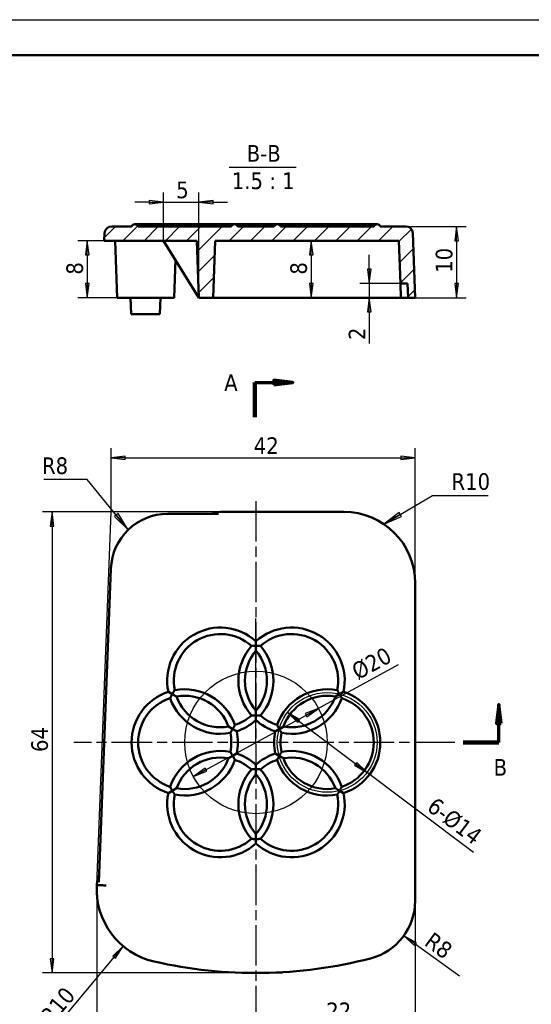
# Model space of a CAD drawing. Header units: millimetres. Extents: x -46 to 288, y -9 to 201.
# Tile 3 of 7: x 71 to 143, y 62 to 201. Entities that reach past the tile are written whole.
import ezdxf

# ---------------------------------------------------------------- set-up
doc = ezdxf.new("R2010")
doc.units = ezdxf.units.MM
doc.linetypes.add('CHAIN', pattern=[0.3543, 0.2362, -0.0295, 0.0591, -0.0295])
for name, color, linetype, lineweight in [('1轮廓实线层', 7, 'Continuous', 50), ('2细线层', 4, 'Continuous', 25), ('剖切线 (ISO)', 7, 'CHAIN', 70), ('剖面线 (ISO)', 7, 'Continuous', 18), ('可见 (ISO)', 7, 'Continuous', 50), ('符号 (ISO)', 7, 'Continuous', 25), ('草图几何图元 (ISO)', 7, 'Continuous', 25)]:
    doc.layers.add(name, color=color, linetype=linetype, lineweight=lineweight)
doc.layers.add('中心线 (ISO)', color=1, linetype='Continuous', lineweight=25, true_color=0xff0000)
doc.styles.add('标签文本 (ISO)', font='tahoma.ttf')
doc.styles.add('注释文本 (ISO)', font='tahoma.ttf')
doc.dimstyles.new('默认 (GB)', dxfattribs={"dimscale": 0.666667, "dimtxt": 3.5, "dimasz": 3, "dimexe": 2, "dimexo": 0, "dimgap": 0.75, "dimtad": 1, "dimrnd": 1e-08, "dimdsep": 46, "dimtxsty": '注释文本 (ISO)', "dimblk": 'Filled-1', "dimcen": 0.09, "dimdle": 10, "dimclrd": 256, "dimclre": 256, "dimclrt": 256, "dimaunit": 1, "dimadec": 3, "dimazin": 2, "dimtfac": 1, "dimtmove": 0, "dimatfit": 3, "dimldrblk": 'Filled-1', "dimfxl": 1, "dimtolj": 1, "dimtzin": 0, "dimlwd": -1, "dimlwe": -1, "dimarcsym": 0})
doc.dimstyles.new('默认 - 类型 1 (GB)$7', dxfattribs={"dimscale": 0.666667, "dimtxt": 3.5, "dimasz": 4, "dimexe": 5, "dimexo": 0, "dimgap": 0.75, "dimtad": 1, "dimrnd": 1e-08, "dimdsep": 46, "dimtxsty": '注释文本 (ISO)', "dimblk": 'Filled-1', "dimcen": 0.09, "dimdle": 10, "dimclrd": 256, "dimclre": 256, "dimclrt": 256, "dimaunit": 1, "dimadec": 3, "dimazin": 2, "dimtfac": 1, "dimtmove": 0, "dimatfit": 3, "dimldrblk": 'Filled-1', "dimfxl": 1, "dimtolj": 1, "dimtzin": 0, "dimlwd": -1, "dimlwe": -1, "dimarcsym": 0})

# ---------------------------------------------------------------- blocks, each defined once
blk = doc.blocks.new('Filled-1')
at = {"color": 0}
for p, q in [((0, 0), (-1, 0.125)), ((-1, 0.125), (-1, -0.125)), ((-1, 0), (0, 0)), ((-1, -0.125), (0, 0))]:
    blk.add_line(p, q, dxfattribs=at)
at = {"color": 0, "flags": 128}
blk.add_lwpolyline([(-1, -0.125), (0, 0), (-1, 0.125), (-1, -0.125)], dxfattribs=at)
at = {"color": 0}
blk.add_solid([(-1, -0.125), (0, 0), (-1, 0.125), (-1, -0.125)], dxfattribs=at)
blk = doc.blocks.new('*D10')
at = {"layer": '2细线层'}
for p, q in [((84.12, 131.52), (84.12, 140.44)), ((126.81, 121.52), (126.81, 140.44)), ((86.12, 139.1), (124.81, 139.1))]:
    blk.add_line(p, q, dxfattribs=at)
at = {"layer": 'Defpoints', "color": 0}
for p in [(126.81, 139.1), (84.12, 131.52), (126.81, 121.52)]:
    blk.add_point(p, dxfattribs=at)
at = {"layer": '2细线层', "xscale": 2, "yscale": 2, "zscale": 2, "rotation": 180}
blk.add_blockref('Filled-1', (84.12, 139.1), dxfattribs=at)
at = {"layer": '2细线层', "xscale": 2, "yscale": 2, "zscale": 2}
blk.add_blockref('Filled-1', (126.81, 139.1), dxfattribs=at)
at = {"layer": '2细线层', "insert": (103.28, 141.98), "char_height": 2.3333, "attachment_point": 1, "style": '注释文本 (ISO)'}
blk.add_mtext('\\A1; \\fTahoma|b0|i0;\\H2.3333;42', dxfattribs=at)
blk = doc.blocks.new('*D11')
at = {"layer": '2细线层'}
for p, q in [((126.81, 76.95), (126.81, 52.95)), ((82.11, 72.32), (82.11, 52.95)), ((84.11, 54.28), (124.81, 54.28))]:
    blk.add_line(p, q, dxfattribs=at)
at = {"layer": 'Defpoints', "color": 0}
for p in [(126.81, 76.95), (82.11, 72.32), (126.81, 54.28)]:
    blk.add_point(p, dxfattribs=at)
at = {"layer": '2细线层', "xscale": 2, "yscale": 2, "zscale": 2}
for p, rotation in [((82.11, 54.28), 180), ((126.81, 54.28), 360)]:
    blk.add_blockref('Filled-1', p, dxfattribs=dict(at, rotation=rotation))
at = {"layer": '2细线层', "insert": (102.25, 57.11), "char_height": 2.3333, "attachment_point": 1, "style": '注释文本 (ISO)'}
blk.add_mtext('\\A1; \\fTahoma|b0|i0;\\H2.3333;44', dxfattribs=at)
blk = doc.blocks.new('*D12')
at = {"layer": '2细线层'}
for p, q in [((99.47, 131.52), (74.51, 131.52)), ((75.84, 129.52), (75.84, 68.82)), ((102.41, 66.82), (74.51, 66.82))]:
    blk.add_line(p, q, dxfattribs=at)
at = {"layer": 'Defpoints', "color": 0}
for p in [(99.47, 131.52), (75.84, 66.82), (102.41, 66.82)]:
    blk.add_point(p, dxfattribs=at)
at = {"layer": '2细线层', "xscale": 2, "yscale": 2, "zscale": 2}
for p, rotation in [((75.84, 131.52), 90), ((75.84, 66.82), 270)]:
    blk.add_blockref('Filled-1', p, dxfattribs=dict(at, rotation=rotation))
at = {"layer": '2细线层', "insert": (72.92, 96.95), "char_height": 2.3333, "attachment_point": 1, "rotation": 90, "style": '注释文本 (ISO)'}
blk.add_mtext('\\A1; \\fTahoma|b0|i0;\\H2.3333;64', dxfattribs=at)
blk = doc.blocks.new('*D13')
at = {"layer": '2细线层'}
blk.add_line((75.35, 57.99), (84.55, 69.03), dxfattribs=at)
at = {"layer": 'Defpoints', "color": 0}
for p in [(92.46, 78.52), (85.83, 70.57)]:
    blk.add_point(p, dxfattribs=at)
at = {"layer": '2细线层', "xscale": 2, "yscale": 2, "zscale": 2, "rotation": 50.19101652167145}
blk.add_blockref('Filled-1', (85.83, 70.57), dxfattribs=at)
at = {"layer": '2细线层', "insert": (73.42, 60.25), "char_height": 2.3333, "attachment_point": 1, "rotation": 50.191, "style": '注释文本 (ISO)'}
blk.add_mtext('\\A1; \\fTahoma|b0|i0;\\H2.3333;R10', dxfattribs=at)
blk = doc.blocks.new('*D14')
at = {"layer": '2细线层'}
blk.add_line((133.01, 66.38), (126.83, 70.86), dxfattribs=at)
at = {"layer": 'Defpoints', "color": 0}
for p in [(118.46, 76.95), (125.22, 72.04)]:
    blk.add_point(p, dxfattribs=at)
at = {"layer": '2细线层', "xscale": 2, "yscale": 2, "zscale": 2, "rotation": 144.0041603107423}
blk.add_blockref('Filled-1', (125.22, 72.04), dxfattribs=at)
at = {"layer": '2细线层', "insert": (128.61, 73.21), "char_height": 2.3333, "attachment_point": 1, "rotation": 324.0042, "style": '注释文本 (ISO)'}
blk.add_mtext('\\A1; \\fTahoma|b0|i0;\\H2.3333;R8', dxfattribs=at)
blk = doc.blocks.new('*D15')
at = {"layer": '2细线层'}
for p, q in [((124.44, 110.05), (111.49, 102.99)), ((95.68, 94.38), (113.24, 103.95))]:
    blk.add_line(p, q, dxfattribs=at)
at = {"layer": 'Defpoints', "color": 0}
for p in [(113.24, 103.95), (95.68, 94.38)]:
    blk.add_point(p, dxfattribs=at)
at = {"layer": '2细线层', "xscale": 2, "yscale": 2, "zscale": 2}
for p, rotation in [((113.24, 103.95), 28.57533190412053), ((95.68, 94.38), 208.5753319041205)]:
    blk.add_blockref('Filled-1', p, dxfattribs=dict(at, rotation=rotation))
at = {"layer": '2细线层', "insert": (117.63, 109.94), "char_height": 2.333, "attachment_point": 1, "rotation": 28.5753, "style": '注释文本 (ISO)'}
blk.add_mtext('\\A1;%%c20', dxfattribs=at)
blk = doc.blocks.new('*D16')
at = {"layer": '2细线层'}
for p, q in [((108.87, 103.38), (120.05, 94.95)), ((134.98, 83.7), (118.45, 96.16))]:
    blk.add_line(p, q, dxfattribs=at)
at = {"layer": 'Defpoints', "color": 0}
for p in [(108.87, 103.38), (120.05, 94.95)]:
    blk.add_point(p, dxfattribs=at)
at = {"layer": '2细线层', "xscale": 2, "yscale": 2, "zscale": 2}
for p, rotation in [((108.87, 103.38), 142.9797191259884), ((120.05, 94.95), 322.9797191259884)]:
    blk.add_blockref('Filled-1', p, dxfattribs=dict(at, rotation=rotation))
at = {"layer": '2细线层', "insert": (129.71, 91.62), "char_height": 2.3333, "attachment_point": 1, "rotation": 322.9797, "style": '注释文本 (ISO)'}
blk.add_mtext('\\A1;\\fTahoma|b0|i0;\\H2.3333;6-%%c14', dxfattribs=at)
blk = doc.blocks.new('*D29')
at = {"layer": '2细线层'}
blk.add_line((112.22, 167.57), (112.22, 163.57), dxfattribs=at)
at = {"layer": 'Defpoints', "color": 0}
for p in [(112.22, 169.57), (106.41, 161.57), (112.22, 161.57)]:
    blk.add_point(p, dxfattribs=at)
at = {"layer": '2细线层', "xscale": 2, "yscale": 2, "zscale": 2}
for p, rotation in [((112.22, 169.57), 90), ((112.22, 161.57), 270)]:
    blk.add_blockref('Filled-1', p, dxfattribs=dict(at, rotation=rotation))
at = {"layer": '2细线层', "insert": (109.28, 164.81), "char_height": 2.333, "attachment_point": 1, "rotation": 90, "style": '注释文本 (ISO)'}
blk.add_mtext('\\A1;8', dxfattribs=at)
blk = doc.blocks.new('*D30')
at = {"layer": '2细线层'}
for p, q in [((83.17, 169.57), (79.46, 169.57)), ((80.79, 167.57), (80.79, 163.57)), ((84.96, 161.57), (79.46, 161.57))]:
    blk.add_line(p, q, dxfattribs=at)
at = {"layer": 'Defpoints', "color": 0}
for p in [(83.17, 169.57), (80.79, 161.57), (84.96, 161.57)]:
    blk.add_point(p, dxfattribs=at)
at = {"layer": '2细线层', "xscale": 2, "yscale": 2, "zscale": 2}
for p, rotation in [((80.79, 169.57), 90), ((80.79, 161.57), 270)]:
    blk.add_blockref('Filled-1', p, dxfattribs=dict(at, rotation=rotation))
at = {"layer": '2细线层', "insert": (77.85, 164.81), "char_height": 2.333, "attachment_point": 1, "rotation": 90, "style": '注释文本 (ISO)'}
blk.add_mtext('\\A1;8', dxfattribs=at)
blk = doc.blocks.new('*D38')
at = {"layer": '2细线层'}
for p, q in [((126.81, 76.95), (126.81, 58.45)), ((104.46, 64.09), (104.46, 58.45)), ((106.46, 59.79), (124.81, 59.79))]:
    blk.add_line(p, q, dxfattribs=at)
at = {"layer": 'Defpoints', "color": 0}
for p in [(126.81, 76.95), (104.46, 64.09), (126.81, 59.79)]:
    blk.add_point(p, dxfattribs=at)
at = {"layer": '2细线层', "xscale": 2, "yscale": 2, "zscale": 2, "rotation": 180}
blk.add_blockref('Filled-1', (104.46, 59.79), dxfattribs=at)
at = {"layer": '2细线层', "xscale": 2, "yscale": 2, "zscale": 2}
blk.add_blockref('Filled-1', (126.81, 59.79), dxfattribs=at)
at = {"layer": '2细线层', "insert": (113.45, 62.67), "char_height": 2.3333, "attachment_point": 1, "style": '注释文本 (ISO)'}
blk.add_mtext('\\A1; \\fTahoma|b0|i0;\\H2.3333;22', dxfattribs=at)
blk = doc.blocks.new('*D39')
at = {"layer": '2细线层'}
for p, q in [((125.49, 171.57), (133.96, 171.57)), ((132.62, 169.57), (132.62, 163.57)), ((124.81, 161.57), (133.96, 161.57))]:
    blk.add_line(p, q, dxfattribs=at)
at = {"layer": 'Defpoints', "color": 0}
for p in [(125.49, 171.57), (124.81, 161.57), (132.62, 161.57)]:
    blk.add_point(p, dxfattribs=at)
at = {"layer": '2细线层', "xscale": 2, "yscale": 2, "zscale": 2}
for p, rotation in [((132.62, 171.57), 90), ((132.62, 161.57), 270)]:
    blk.add_blockref('Filled-1', p, dxfattribs=dict(at, rotation=rotation))
at = {"layer": '2细线层', "insert": (129.69, 165.06), "char_height": 2.333, "attachment_point": 1, "rotation": 90, "style": '注释文本 (ISO)'}
blk.add_mtext('\\A1;10', dxfattribs=at)
blk = doc.blocks.new('*D41')
at = {"layer": '2细线层'}
for p, q in [((91.46, 169.57), (91.46, 176.31)), ((96.46, 161.57), (96.46, 176.31)), ((89.46, 174.98), (87.46, 174.98)), ((91.46, 174.98), (96.46, 174.98)), ((98.46, 174.98), (100.46, 174.98))]:
    blk.add_line(p, q, dxfattribs=at)
at = {"layer": 'Defpoints', "color": 0}
for p in [(96.46, 174.98), (91.46, 169.57), (96.46, 161.57)]:
    blk.add_point(p, dxfattribs=at)
at = {"layer": '2细线层', "xscale": 2, "yscale": 2, "zscale": 2}
blk.add_blockref('Filled-1', (91.46, 174.98), dxfattribs=at)
at = {"layer": '2细线层', "xscale": 2, "yscale": 2, "zscale": 2, "rotation": 180}
blk.add_blockref('Filled-1', (96.46, 174.98), dxfattribs=at)
at = {"layer": '2细线层', "insert": (93.27, 177.86), "char_height": 2.333, "attachment_point": 1, "style": '注释文本 (ISO)'}
blk.add_mtext('\\A1;5', dxfattribs=at)
blk = doc.blocks.new('*D49')
at = {"layer": '2细线层'}
for p, q in [((120.37, 165.57), (120.37, 167.57)), ((124.74, 163.57), (119.03, 163.57)), ((120.37, 163.57), (120.37, 161.57)), ((125.31, 161.57), (119.03, 161.57)), ((120.37, 159.57), (120.37, 155.13))]:
    blk.add_line(p, q, dxfattribs=at)
at = {"layer": 'Defpoints', "color": 0}
for p in [(124.74, 163.57), (120.37, 161.57), (125.31, 161.57)]:
    blk.add_point(p, dxfattribs=at)
at = {"layer": '2细线层', "xscale": 2, "yscale": 2, "zscale": 2}
for p, rotation in [((120.37, 163.57), 270), ((120.37, 161.57), 90)]:
    blk.add_blockref('Filled-1', p, dxfattribs=dict(at, rotation=rotation))
at = {"layer": '2细线层', "insert": (117.48, 155.63), "char_height": 2.333, "attachment_point": 1, "rotation": 90, "style": '注释文本 (ISO)'}
blk.add_mtext('\\A1;2', dxfattribs=at)

msp = doc.modelspace()

# ---------------------------------------------------------------- hatches: boundary and pattern name
at = {"layer": '剖面线 (ISO)'}
h = msp.add_hatch(dxfattribs=at)
h.set_pattern_fill('ANSI31', color=256, scale=16.933333, style=0)
h.set_pattern_definition([(45, (0, 0), (-1.49671, 1.49671), [])])
edge = h.paths.add_edge_path()
edge.add_ellipse((101.4602, 171.3698), major_axis=(0.4583, 0.2), ratio=1, start_angle=0, end_angle=132.843643)
edge.add_line((101.0019, 171.5698), (87.9185, 171.5698))
edge.add_ellipse((87.4602, 171.3698), major_axis=(0.4583, 0.2), ratio=1, start_angle=0, end_angle=132.843643)
edge.add_line((87.0019, 171.5698), (84.2084, 171.5698))
edge.add_ellipse((84.2084, 170.5698), major_axis=(-1.0007, 0), ratio=0.9992762, start_angle=270, end_angle=358)
edge.add_line((83.2083, 170.6047), (83.1721, 169.5698))
edge.add_line((83.1721, 169.5698), (96.1808, 169.5698))
edge.add_line((96.1808, 169.5698), (96.4602, 161.5698))
edge.add_line((96.4602, 161.5698), (98.4602, 161.5698))
edge.add_line((98.4602, 161.5698), (98.7396, 169.5698))
edge.add_line((98.7396, 169.5698), (124.53, 169.5698))
edge.add_line((124.53, 169.5698), (124.7396, 163.5698))
edge.add_line((124.7396, 163.5698), (125.7396, 163.5698))
edge.add_line((125.7396, 163.5698), (125.8094, 161.5698))
edge.add_line((125.8094, 161.5698), (126.8094, 161.5698))
edge.add_line((126.8094, 161.5698), (126.4939, 170.6047))
edge.add_ellipse((125.4945, 170.5698), major_axis=(-0.0349, 0.9994), ratio=1, start_angle=270, end_angle=358)
edge.add_line((125.4945, 171.5698), (121.9185, 171.5698))
edge.add_ellipse((121.4602, 171.3698), major_axis=(0.4583, 0.2), ratio=1, start_angle=0, end_angle=132.843643)
edge.add_line((121.0019, 171.5698), (107.9185, 171.5698))
edge.add_ellipse((107.4602, 171.3698), major_axis=(0.4583, 0.2), ratio=1, start_angle=0, end_angle=132.843643)
edge.add_line((107.0019, 171.5698), (101.9185, 171.5698))

# ---------------------------------------------------------------- linework, layer by layer
at = {"layer": '1轮廓实线层'}
msp.add_line((283.3333, 195.5836), (16.6667, 195.5836), dxfattribs=at)
at = {"layer": '2细线层'}
msp.add_line((-8.3021, 200.5774), (288.3271, 200.5774), dxfattribs=at)
at = {"layer": '中心线 (ISO)', "linetype": 'CHAIN', "ltscale": 23.990969}
for p, q in [((104.4602, 133.0164), (104.4602, 64.0886)), ((132.3728, 99.1672), (78.8911, 99.1672))]:
    msp.add_line(p, q, dxfattribs=at)
at = {"layer": '剖切线 (ISO)', "linetype": 'Continuous', "lineweight": 140}
for p, q in [((104.3108, 149.6597), (104.3108, 144.7847)), ((133.5416, 99.1672), (138.5348, 99.1672))]:
    msp.add_line(p, q, dxfattribs=at)
at = {"layer": '剖切线 (ISO)', "linetype": 'Continuous'}
for p, q in [((104.3108, 149.6597), (106.9775, 149.6597)), ((109.6442, 149.6597), (106.9775, 149.993)), ((106.9775, 149.993), (106.9775, 149.3263)), ((106.9775, 149.6597), (109.6442, 149.6597)), ((106.9775, 149.3263), (109.6442, 149.6597)), ((138.5348, 104.5005), (138.2014, 101.8339)), ((138.5348, 101.8339), (138.5348, 104.5005)), ((138.8681, 101.8339), (138.5348, 104.5005)), ((138.2014, 101.8339), (138.8681, 101.8339)), ((138.5348, 99.1672), (138.5348, 101.8339))]:
    msp.add_line(p, q, dxfattribs=at)
at = {"layer": '剖切线 (ISO)', "linetype": 'Continuous', "flags": 128}
for points in [[(106.9775, 149.3263), (109.6442, 149.6597), (106.9775, 149.993), (106.9775, 149.3263)], [(138.8681, 101.8339), (138.5348, 104.5005), (138.2014, 101.8339), (138.8681, 101.8339)]]:
    msp.add_lwpolyline(points, dxfattribs=at)
at = {"layer": '剖切线 (ISO)'}
for points in [[(106.9775, 149.3263), (109.6442, 149.6597), (106.9775, 149.993), (106.9775, 149.3263)], [(138.8681, 101.8339), (138.5348, 104.5005), (138.2014, 101.8339), (138.8681, 101.8339)]]:
    msp.add_solid(points, dxfattribs=at)
at = {"layer": '可见 (ISO)'}
for p, q in [((87.0019, 171.5698), (84.2084, 171.5698)), ((92.7176, 171.8698), (87.4602, 171.8698)), ((101.0019, 171.5698), (87.9185, 171.5698)), ((101.2028, 171.8698), (92.7176, 171.8698)), ((101.4602, 171.8698), (101.2028, 171.8698)), ((104.4602, 171.8698), (101.4602, 171.8698)), ((107.0019, 171.5698), (101.9185, 171.5698)), ((104.4602, 171.8698), (104.4602, 171.5698)), ((107.4602, 171.8698), (104.4602, 171.8698)), ((107.7176, 171.8698), (107.4602, 171.8698)), ((116.2028, 171.8698), (107.7176, 171.8698)), ((121.0019, 171.5698), (107.9185, 171.5698)), ((121.4602, 171.8698), (116.2028, 171.8698)), ((125.4945, 171.5698), (121.9185, 171.5698)), ((83.2083, 170.6047), (83.1721, 169.5698)), ((126.8094, 161.5698), (126.4939, 170.6047)), ((83.1721, 169.5698), (96.1808, 169.5698)), ((84.9602, 161.5698), (84.6808, 169.5698)), ((91.4602, 169.5698), (96.4602, 161.5698)), ((96.1808, 169.5698), (96.4602, 161.5698)), ((98.4602, 161.5698), (98.7396, 169.5698)), ((98.7396, 169.5698), (124.53, 169.5698)), ((124.53, 169.5698), (124.7396, 163.5698)), ((92.9602, 161.5698), (93.1454, 166.8735)), ((124.7396, 163.5698), (125.7396, 163.5698)), ((124.8094, 161.5698), (124.7396, 163.5698)), ((125.7396, 163.5698), (125.8094, 161.5698)), ((92.9602, 161.5698), (84.9602, 161.5698)), ((86.9532, 159.2698), (86.8729, 161.5698)), ((90.9672, 159.2698), (91.0475, 161.5698)), ((96.4602, 161.5698), (98.4602, 161.5698)), ((98.4602, 161.5698), (100.4602, 161.5698)), ((100.4602, 161.5698), (116.8155, 161.5698)), ((116.8155, 161.5698), (124.8094, 161.5698)), ((125.3094, 161.5698), (124.8094, 161.5698)), ((125.8094, 161.5698), (125.3094, 161.5698)), ((125.8094, 161.5698), (126.8094, 161.5698)), ((86.9532, 159.2698), (90.9672, 159.2698)), ((99.4657, 131.5164), (116.8155, 131.5164)), ((92.0895, 131.237), (99.1863, 131.237)), ((82.4255, 79.5551), (84.1002, 123.5461)), ((126.8094, 121.5225), (126.8094, 76.9454)), ((104.4602, 113.3615), (104.4602, 112.7264)), ((104.4602, 112.0458), (104.4602, 112.7264)), ((92.7176, 105.9468), (92.1676, 106.2643)), ((92.7176, 105.9468), (93.307, 105.6065)), ((115.6134, 105.6065), (116.2028, 105.9468)), ((116.7528, 106.2643), (116.2028, 105.9468)), ((104.4602, 102.9285), (104.4602, 103.6091)), ((104.4602, 102.9285), (104.4602, 102.2934)), ((100.6134, 101.3882), (101.2028, 101.0478)), ((101.7528, 100.7303), (101.2028, 101.0478)), ((107.7176, 101.0478), (107.1676, 100.7303)), ((107.7176, 101.0478), (108.307, 101.3882)), ((101.2028, 97.2866), (100.6134, 96.9462)), ((101.2028, 97.2866), (101.7528, 97.6041)), ((107.7176, 97.2866), (107.1676, 97.6041)), ((107.7176, 97.2866), (108.307, 96.9462)), ((104.4602, 95.4059), (104.4602, 96.041)), ((104.4602, 95.4059), (104.4602, 94.7253)), ((93.307, 92.7279), (92.7176, 92.3876)), ((115.6134, 92.7279), (116.2028, 92.3876)), ((92.1676, 92.0701), (92.7176, 92.3876)), ((116.7528, 92.0701), (116.2028, 92.3876)), ((104.4602, 86.2886), (104.4602, 85.608)), ((104.4602, 84.9729), (104.4602, 85.608)), ((82.1309, 79.1587), (82.1353, 79.2758))]:
    msp.add_line(p, q, dxfattribs=at)
for centre, radius, start, end in [((87.4602, 171.3698), 0.5, 23.578178, 156.421822), ((101.4602, 171.3698), 0.5, 23.578178, 156.421822), ((107.4602, 171.3698), 0.5, 23.578178, 156.421822), ((121.4602, 171.3698), 0.5, 23.578178, 156.421822), ((125.4945, 170.5698), 1, 2, 90), ((99.4602, 107.8275), 7.4583, 47.90222, 192.09778), ((109.4602, 107.8275), 7.4583, 347.90222, 132.09778), ((99.4602, 107.8275), 6.5417, 48.221665, 191.778335), ((109.4602, 107.8275), 6.5417, 348.221665, 131.778335), ((109.4602, 107.8275), 7.4583, 139.14943, 220.85057), ((109.4602, 107.8275), 6.5417, 139.846744, 220.153256), ((99.4602, 107.8275), 6.5417, 319.846744, 40.153256), ((99.4602, 107.8275), 7.4583, 319.14943, 40.85057), ((94.4602, 99.1672), 7.4583, 19.14943, 100.85057), ((114.4602, 99.1672), 7.4583, 79.14943, 160.85057), ((94.4602, 99.1672), 7.4583, 107.90222, 252.09778), ((94.4602, 99.1672), 6.5417, 108.221665, 251.778335), ((99.4602, 107.8275), 7.4583, 199.14943, 280.85057), ((94.4602, 99.1672), 6.5417, 19.846744, 100.153256), ((99.4602, 107.8275), 6.5417, 199.846744, 280.153256), ((109.4602, 107.8275), 7.4583, 259.14943, 340.85057), ((114.4602, 99.1672), 6.5417, 79.846744, 160.153256), ((109.4602, 107.8275), 6.5417, 259.846744, 340.153256), ((114.4602, 99.1672), 6.5417, 288.221665, 71.778335), ((114.4602, 99.1672), 7.4583, 287.90222, 72.09778), ((99.4602, 107.8275), 6.5417, 288.221665, 311.778335), ((99.4602, 107.8275), 7.4583, 287.90222, 312.09778), ((109.4602, 107.8275), 7.4583, 227.90222, 252.09778), ((109.4602, 107.8275), 6.5417, 228.221665, 251.778335), ((94.4602, 99.1672), 6.5417, 348.221665, 11.778335), ((94.4602, 99.1672), 7.4583, 347.90222, 12.09778), ((114.4602, 99.1672), 7.4583, 167.90222, 192.09778), ((114.4602, 99.1672), 6.5417, 168.221665, 191.778335), ((99.4602, 90.5069), 7.4583, 79.14943, 160.85057), ((94.4602, 99.1672), 7.4583, 259.14943, 340.85057), ((99.4602, 90.5069), 6.5417, 79.846744, 160.153256), ((94.4602, 99.1672), 6.5417, 259.846744, 340.153256), ((99.4602, 90.5069), 6.5417, 48.221665, 71.778335), ((99.4602, 90.5069), 7.4583, 47.90222, 72.09778), ((109.4602, 90.5069), 7.4583, 107.90222, 132.09778), ((109.4602, 90.5069), 6.5417, 108.221665, 131.778335), ((114.4602, 99.1672), 7.4583, 199.14943, 280.85057), ((109.4602, 90.5069), 7.4583, 19.14943, 100.85057), ((109.4602, 90.5069), 6.5417, 19.846744, 100.153256), ((114.4602, 99.1672), 6.5417, 199.846744, 280.153256), ((109.4602, 90.5069), 7.4583, 139.14943, 220.85057), ((99.4602, 90.5069), 7.4583, 319.14943, 40.85057), ((109.4602, 90.5069), 6.5417, 139.846744, 220.153256), ((99.4602, 90.5069), 6.5417, 319.846744, 40.153256), ((99.4602, 90.5069), 7.4583, 167.90222, 312.09778), ((99.4602, 90.5069), 6.5417, 168.221665, 311.778335), ((109.4602, 90.5069), 7.4583, 227.90222, 12.09778), ((109.4602, 90.5069), 6.5417, 228.221665, 11.778335), ((92.4602, 78.5174), 10.3492, 176.447425, 257.160412), ((118.4602, 76.9454), 8.3492, 284.477512, 0), ((104.4602, 131.1672), 64.3492, 257.160412, 284.477512)]:
    msp.add_arc(centre, radius, start, end, dxfattribs=at)
for centre, major_axis, ratio, start_param, end_param in [((84.2084, 170.5698), (-1.0007, 0), 0.9992762, 4.71238898, 6.24827872), ((99.462, 128.5146), (-2.1239, -2.1239), 0.99878277, 3.92638183, 4.36122843), ((116.8033, 121.5103), (7.0797, 7.0797), 0.99878277, 5.49839613, 7.06797448), ((92.0989, 123.2322), (-5.5547, 5.7702), 0.99882729, 5.51739821, 7.0489724), ((85.1351, 79.1654), (2.164, 2.0832), 0.99873472, 1.90295567, 2.33780227)]:
    msp.add_ellipse(centre, major_axis=major_axis, ratio=ratio, start_param=start_param, end_param=end_param, dxfattribs=at)
for points, knots in [([(92.4146, 171.5698), (92.4193, 171.5871), (92.4245, 171.6036), (92.4492, 171.672), (92.4733, 171.7159), (92.5298, 171.7903), (92.5633, 171.8192), (92.6357, 171.8592), (92.6752, 171.8694), (92.7161, 171.8698), (92.7168, 171.8698), (92.7176, 171.8698)], [0, 0, 0, 0, 0.0060718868, 0.0060718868, 0.0263793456, 0.0263793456, 0.0490189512, 0.0490189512, 0.072947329, 0.072947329, 0.0733858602, 0.0733858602, 0.0733858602, 0.0733858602]), ([(101.2028, 171.8698), (101.2021, 171.8698), (101.2014, 171.8698), (101.1508, 171.8693), (101.0991, 171.8537), (101.0077, 171.7951), (100.9665, 171.7561), (100.9049, 171.6663), (100.8817, 171.6214), (100.8642, 171.5698)], [-0.0004418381, -0.0004418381, -0.0004418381, -0.0004418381, 0, 0, 0.0298823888, 0.0298823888, 0.0551993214, 0.0551993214, 0.0735484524, 0.0735484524, 0.0735484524, 0.0735484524]), ([(108.0562, 171.5698), (108.0475, 171.5953), (108.0374, 171.6193), (107.9999, 171.6944), (107.9679, 171.7374), (107.901, 171.8037), (107.8658, 171.8278), (107.7937, 171.861), (107.7563, 171.8695), (107.719, 171.8698), (107.7183, 171.8698), (107.7176, 171.8698)], [0.1163464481, 0.1163464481, 0.1163464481, 0.1163464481, 0.1254451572, 0.1254451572, 0.1469797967, 0.1469797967, 0.1679514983, 0.1679514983, 0.1898616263, 0.1898616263, 0.1902979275, 0.1902979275, 0.1902979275, 0.1902979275]), ([(116.2028, 171.8698), (116.2036, 171.8698), (116.2043, 171.8698), (116.2415, 171.8695), (116.2775, 171.861), (116.3443, 171.8278), (116.3756, 171.8037), (116.4334, 171.7374), (116.4601, 171.6944), (116.4907, 171.6193), (116.4988, 171.5953), (116.5058, 171.5698)], [-0.0004363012, -0.0004363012, -0.0004363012, -0.0004363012, 0, 0, 0.0219101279, 0.0219101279, 0.0428818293, 0.0428818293, 0.0644164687, 0.0644164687, 0.0735151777, 0.0735151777, 0.0735151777, 0.0735151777]), ([(104.4602, 112.7264), (104.4587, 112.7264), (104.4573, 112.7264), (104.3323, 112.7264), (104.2114, 112.7239), (104.0202, 112.7171), (103.9472, 112.7134), (103.8629, 112.7086), (103.8387, 112.7071), (103.8186, 112.7058)], [-0.0004364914, -0.0004364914, -0.0004364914, -0.0004364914, 0, 0, 0.0370731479, 0.0370731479, 0.0666913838, 0.0666913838, 0.0808904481, 0.0808904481, 0.0808904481, 0.0808904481]), ([(104.4602, 112.7264), (104.4617, 112.7264), (104.4631, 112.7264), (104.5376, 112.7264), (104.611, 112.7255), (104.7499, 112.7225), (104.8164, 112.7203), (104.9411, 112.7151), (104.9998, 112.712), (105.0679, 112.708), (105.0861, 112.7068), (105.1018, 112.7058)], [-0.0004364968, -0.0004364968, -0.0004364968, -0.0004364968, 0, 0, 0.0219095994, 0.0219095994, 0.0428789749, 0.0428789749, 0.0644154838, 0.0644154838, 0.0735149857, 0.0735149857, 0.0735149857, 0.0735149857]), ([(93.0562, 106.4921), (93.0495, 106.482), (93.0419, 106.4706), (93.0093, 106.4213), (92.9793, 106.3753), (92.9128, 106.2711), (92.8757, 106.2117), (92.799, 106.0859), (92.7589, 106.0183), (92.719, 105.9494), (92.7183, 105.9481), (92.7176, 105.9468)], [0, 0, 0, 0, 0.0069651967, 0.0069651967, 0.0276080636, 0.0276080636, 0.0496871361, 0.0496871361, 0.0729598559, 0.0729598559, 0.0733984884, 0.0733984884, 0.0733984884, 0.0733984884]), ([(116.2028, 105.9468), (116.2021, 105.9481), (116.2014, 105.9493), (116.1388, 106.0576), (116.0762, 106.1611), (115.9748, 106.3232), (115.9351, 106.3846), (115.8888, 106.4551), (115.8753, 106.4754), (115.8642, 106.4921)], [-0.0004362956, -0.0004362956, -0.0004362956, -0.0004362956, 0, 0, 0.0370730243, 0.0370730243, 0.0666904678, 0.0666904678, 0.0808905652, 0.0808905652, 0.0808905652, 0.0808905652]), ([(92.4146, 105.3809), (92.4193, 105.3904), (92.4245, 105.4009), (92.4492, 105.4503), (92.4733, 105.4979), (92.5298, 105.607), (92.5633, 105.6702), (92.6357, 105.8028), (92.6752, 105.8734), (92.7161, 105.9443), (92.7168, 105.9455), (92.7176, 105.9468)], [0, 0, 0, 0, 0.0060718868, 0.0060718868, 0.0263793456, 0.0263793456, 0.0490189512, 0.0490189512, 0.072947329, 0.072947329, 0.0733858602, 0.0733858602, 0.0733858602, 0.0733858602]), ([(116.2028, 105.9468), (116.2036, 105.9456), (116.2043, 105.9443), (116.2415, 105.8798), (116.2775, 105.8158), (116.3443, 105.6939), (116.3756, 105.6352), (116.4334, 105.5246), (116.4601, 105.4723), (116.4907, 105.4113), (116.4988, 105.3949), (116.5058, 105.3809)], [-0.0004363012, -0.0004363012, -0.0004363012, -0.0004363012, 0, 0, 0.0219101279, 0.0219101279, 0.0428818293, 0.0428818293, 0.0644164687, 0.0644164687, 0.0735151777, 0.0735151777, 0.0735151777, 0.0735151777]), ([(103.8186, 102.9491), (103.8344, 102.9481), (103.8528, 102.9469), (103.9212, 102.9429), (103.98, 102.9398), (104.1047, 102.9346), (104.1711, 102.9324), (104.3097, 102.9294), (104.3829, 102.9285), (104.4573, 102.9285), (104.4587, 102.9285), (104.4602, 102.9285)], [0.1330150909, 0.1330150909, 0.1330150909, 0.1330150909, 0.1441741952, 0.1441741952, 0.1704031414, 0.1704031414, 0.1958546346, 0.1958546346, 0.2224626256, 0.2224626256, 0.2229937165, 0.2229937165, 0.2229937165, 0.2229937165]), ([(105.1018, 102.9491), (105.0861, 102.9481), (105.0679, 102.947), (104.9998, 102.9429), (104.9411, 102.9398), (104.8164, 102.9346), (104.7499, 102.9324), (104.611, 102.9294), (104.5376, 102.9285), (104.4631, 102.9285), (104.4617, 102.9285), (104.4602, 102.9285)], [0.1163462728, 0.1163462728, 0.1163462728, 0.1163462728, 0.1254457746, 0.1254457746, 0.1469822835, 0.1469822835, 0.1679516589, 0.1679516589, 0.1898612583, 0.1898612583, 0.1902977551, 0.1902977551, 0.1902977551, 0.1902977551]), ([(101.2028, 101.0478), (101.2021, 101.0466), (101.2014, 101.0453), (101.1508, 100.9578), (101.0991, 100.8715), (101.0077, 100.7235), (100.9665, 100.6588), (100.9049, 100.5639), (100.8817, 100.5289), (100.8642, 100.5025)], [-0.0004418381, -0.0004418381, -0.0004418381, -0.0004418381, 0, 0, 0.0298823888, 0.0298823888, 0.0551993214, 0.0551993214, 0.0735484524, 0.0735484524, 0.0735484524, 0.0735484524]), ([(101.2028, 101.0478), (101.2036, 101.0491), (101.2043, 101.0504), (101.2548, 101.138), (101.3037, 101.2259), (101.3862, 101.379), (101.4216, 101.447), (101.473, 101.5478), (101.4917, 101.5854), (101.5058, 101.6138)], [-0.0004418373, -0.0004418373, -0.0004418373, -0.0004418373, 0, 0, 0.0298842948, 0.0298842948, 0.0552003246, 0.0552003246, 0.0735484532, 0.0735484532, 0.0735484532, 0.0735484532]), ([(107.4146, 101.6138), (107.4216, 101.5996), (107.4298, 101.5831), (107.4605, 101.5219), (107.4873, 101.4694), (107.5451, 101.3588), (107.5764, 101.3002), (107.6431, 101.1786), (107.679, 101.1148), (107.7161, 101.0504), (107.7168, 101.0491), (107.7176, 101.0478)], [0.133014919, 0.133014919, 0.133014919, 0.133014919, 0.1441714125, 0.1441714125, 0.170397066, 0.170397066, 0.1958520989, 0.1958520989, 0.2224622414, 0.2224622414, 0.2229930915, 0.2229930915, 0.2229930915, 0.2229930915]), ([(108.0562, 100.5025), (108.0475, 100.5156), (108.0374, 100.5308), (107.9999, 100.5877), (107.9679, 100.637), (107.901, 100.7424), (107.8658, 100.7989), (107.7937, 100.9177), (107.7563, 100.9808), (107.719, 101.0453), (107.7183, 101.0466), (107.7176, 101.0478)], [0.1163464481, 0.1163464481, 0.1163464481, 0.1163464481, 0.1254451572, 0.1254451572, 0.1469797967, 0.1469797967, 0.1679514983, 0.1679514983, 0.1898616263, 0.1898616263, 0.1902979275, 0.1902979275, 0.1902979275, 0.1902979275]), ([(100.8642, 97.8319), (100.8701, 97.8231), (100.8766, 97.8133), (100.907, 97.7672), (100.9362, 97.7226), (101.0024, 97.6191), (101.0404, 97.5584), (101.1191, 97.4295), (101.1604, 97.36), (101.2014, 97.2891), (101.2021, 97.2878), (101.2028, 97.2866)], [0, 0, 0, 0, 0.0060718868, 0.0060718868, 0.0263793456, 0.0263793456, 0.0490189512, 0.0490189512, 0.072947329, 0.072947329, 0.0733858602, 0.0733858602, 0.0733858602, 0.0733858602]), ([(101.5058, 96.7206), (101.5004, 96.7315), (101.4943, 96.7438), (101.4679, 96.7966), (101.443, 96.8457), (101.386, 96.9553), (101.3532, 97.0172), (101.2825, 97.1465), (101.2441, 97.215), (101.2043, 97.284), (101.2036, 97.2853), (101.2028, 97.2866)], [0, 0, 0, 0, 0.0069651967, 0.0069651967, 0.0276080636, 0.0276080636, 0.0496871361, 0.0496871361, 0.0729598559, 0.0729598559, 0.0733984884, 0.0733984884, 0.0733984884, 0.0733984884]), ([(107.4146, 96.7206), (107.4216, 96.7347), (107.4297, 96.751), (107.4603, 96.812), (107.4869, 96.8644), (107.5448, 96.975), (107.5761, 97.0337), (107.6429, 97.1555), (107.6789, 97.2195), (107.7161, 97.284), (107.7168, 97.2853), (107.7176, 97.2866)], [0.1163467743, 0.1163467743, 0.1163467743, 0.1163467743, 0.1254440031, 0.1254440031, 0.1469751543, 0.1469751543, 0.1679511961, 0.1679511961, 0.1898623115, 0.1898623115, 0.190298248, 0.190298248, 0.190298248, 0.190298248]), ([(108.0562, 97.8319), (108.0475, 97.8187), (108.0373, 97.8034), (107.9996, 97.7462), (107.9675, 97.6968), (107.9007, 97.5914), (107.8656, 97.5351), (107.7936, 97.4165), (107.7562, 97.3535), (107.719, 97.2891), (107.7183, 97.2878), (107.7176, 97.2866)], [0.1330146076, 0.1330146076, 0.1330146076, 0.1330146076, 0.1441662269, 0.1441662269, 0.1703857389, 0.1703857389, 0.1958473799, 0.1958473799, 0.2224615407, 0.2224615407, 0.2229919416, 0.2229919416, 0.2229919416, 0.2229919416]), ([(103.8186, 95.3853), (103.8342, 95.3863), (103.8525, 95.3874), (103.9206, 95.3915), (103.9793, 95.3946), (104.104, 95.3998), (104.1705, 95.402), (104.3094, 95.405), (104.3828, 95.4059), (104.4573, 95.4059), (104.4587, 95.4059), (104.4602, 95.4059)], [0.1163462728, 0.1163462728, 0.1163462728, 0.1163462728, 0.1254457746, 0.1254457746, 0.1469822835, 0.1469822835, 0.1679516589, 0.1679516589, 0.1898612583, 0.1898612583, 0.1902977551, 0.1902977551, 0.1902977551, 0.1902977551]), ([(105.1018, 95.3853), (105.086, 95.3863), (105.0676, 95.3875), (104.9992, 95.3915), (104.9404, 95.3946), (104.8157, 95.3998), (104.7493, 95.402), (104.6107, 95.405), (104.5375, 95.4059), (104.4631, 95.4059), (104.4617, 95.4059), (104.4602, 95.4059)], [0.1330150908, 0.1330150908, 0.1330150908, 0.1330150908, 0.1441741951, 0.1441741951, 0.1704031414, 0.1704031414, 0.1958546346, 0.1958546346, 0.2224626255, 0.2224626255, 0.2229937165, 0.2229937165, 0.2229937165, 0.2229937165]), ([(92.7176, 92.3876), (92.7168, 92.3889), (92.7161, 92.3901), (92.6656, 92.4777), (92.6167, 92.5656), (92.5342, 92.7188), (92.4988, 92.7867), (92.4474, 92.8876), (92.4286, 92.9252), (92.4146, 92.9535)], [-0.0004418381, -0.0004418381, -0.0004418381, -0.0004418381, 0, 0, 0.0298823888, 0.0298823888, 0.0551993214, 0.0551993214, 0.0735484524, 0.0735484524, 0.0735484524, 0.0735484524]), ([(116.2028, 92.3876), (116.2036, 92.3888), (116.2043, 92.3901), (116.2668, 92.4984), (116.3251, 92.6044), (116.4147, 92.7733), (116.4481, 92.8383), (116.486, 92.9137), (116.4969, 92.9355), (116.5058, 92.9535)], [-0.0004359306, -0.0004359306, -0.0004359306, -0.0004359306, 0, 0, 0.0370727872, 0.0370727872, 0.0666887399, 0.0666887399, 0.0808907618, 0.0808907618, 0.0808907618, 0.0808907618]), ([(92.7176, 92.3876), (92.7183, 92.3863), (92.719, 92.385), (92.7696, 92.2975), (92.8213, 92.2112), (92.9127, 92.0632), (92.9539, 91.9986), (93.0155, 91.9036), (93.0387, 91.8686), (93.0562, 91.8423)], [-0.0004418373, -0.0004418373, -0.0004418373, -0.0004418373, 0, 0, 0.0298842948, 0.0298842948, 0.0552003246, 0.0552003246, 0.0735484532, 0.0735484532, 0.0735484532, 0.0735484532]), ([(116.2028, 92.3876), (116.2021, 92.3863), (116.2014, 92.3851), (116.1641, 92.3206), (116.1267, 92.2574), (116.0545, 92.1387), (116.0194, 92.0821), (115.9525, 91.9768), (115.9205, 91.9275), (115.883, 91.8705), (115.8729, 91.8553), (115.8642, 91.8423)], [-0.0004359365, -0.0004359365, -0.0004359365, -0.0004359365, 0, 0, 0.0219111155, 0.0219111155, 0.0428871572, 0.0428871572, 0.0644183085, 0.0644183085, 0.0735155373, 0.0735155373, 0.0735155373, 0.0735155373]), ([(104.4602, 85.608), (104.4587, 85.608), (104.4573, 85.608), (104.3828, 85.608), (104.3094, 85.6089), (104.1705, 85.6119), (104.104, 85.6141), (103.9793, 85.6193), (103.9206, 85.6224), (103.8525, 85.6264), (103.8342, 85.6276), (103.8186, 85.6286)], [-0.0004364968, -0.0004364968, -0.0004364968, -0.0004364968, 0, 0, 0.0219095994, 0.0219095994, 0.0428789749, 0.0428789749, 0.0644154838, 0.0644154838, 0.0735149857, 0.0735149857, 0.0735149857, 0.0735149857]), ([(104.4602, 85.608), (104.4617, 85.608), (104.4631, 85.608), (104.5881, 85.608), (104.709, 85.6105), (104.9002, 85.6173), (104.9732, 85.621), (105.0574, 85.6258), (105.0817, 85.6273), (105.1018, 85.6286)], [-0.0004364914, -0.0004364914, -0.0004364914, -0.0004364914, 0, 0, 0.0370731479, 0.0370731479, 0.0666913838, 0.0666913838, 0.0808904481, 0.0808904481, 0.0808904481, 0.0808904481]), ([(83.4442, 79.0924), (83.4409, 79.0926), (83.4377, 79.0927), (83.3149, 79.099), (83.1967, 79.105), (82.9638, 79.1168), (82.8527, 79.1224), (82.6637, 79.1319), (82.5875, 79.1358), (82.4804, 79.1412), (82.4505, 79.1427), (82.446, 79.1429)], [-0.154057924, -0.154057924, -0.154057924, -0.154057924, -0.153073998, -0.153073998, -0.117191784, -0.117191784, -0.078125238, -0.078125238, -0.039061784, -0.039061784, 0, 0, 0, 0])]:
    msp.add_open_spline(points, degree=3, knots=knots, dxfattribs=at)
msp.add_rational_spline([(82.446, 79.1429), (82.2897, 79.1507), (82.1309, 79.1587)], [1.00000000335, 1.00000000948, 1.00000000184], degree=2, dxfattribs=at)
at = {"layer": '符号 (ISO)'}
msp.add_line((100.7223, 179.9017), (110.0859, 179.9017), dxfattribs=at)
at = {"layer": '草图几何图元 (ISO)'}
for p, q in [((82.1309, 79.1587), (84.124, 131.5164)), ((99.4657, 131.5164), (84.124, 131.5164)), ((104.4602, 99.1672), (104.4602, 116.5429)), ((82.111, 80.414), (82.111, 72.3174)), ((102.4132, 66.818), (108.145, 66.818))]:
    msp.add_line(p, q, dxfattribs=at)
for centre, radius in [((104.4602, 99.1672), 10), ((114.4602, 99.1672), 7)]:
    msp.add_circle(centre, radius, dxfattribs=at)

# ---------------------------------------------------------------- texts
at = {"layer": '剖切线 (ISO)', "char_height": 2.3333, "attachment_point": 7, "style": '标签文本 (ISO)'}
for s, insert in [('A', (100.0074, 148.493)), ('B', (137.8227, 94.5005))]:
    msp.add_mtext(s, dxfattribs=dict(at, insert=insert))
at = {"layer": '符号 (ISO)', "char_height": 2.33333, "attachment_point": 7, "style": '标签文本 (ISO)'}
for s, insert in [('B-B', (103.1642, 180.6521)), ('1.5 : 1', (101.0714, 176.7612))]:
    msp.add_mtext(s, dxfattribs=dict(at, insert=insert))
at = {"layer": '符号 (ISO)', "char_height": 2.333333, "style": '注释文本 (ISO)'}
for s, insert, width, attachment_point in [('\\fTahoma|b0|i0;R8', (78.0937, 139.162), 3.742031, 3), ('\\fTahoma|b0|i0;R10', (131.9076, 136.9415), 5.492977, 1)]:
    msp.add_mtext(s, dxfattribs=dict(at, insert=insert, width=width, attachment_point=attachment_point))

# ---------------------------------------------------------------- dimensions: what is measured, and where the dimension line sits
at = {"layer": '2细线层'}
for base, p1, p2, angle, override, picture, middle in [((96.4602, 174.9762), (91.4602, 169.5698), (96.4602, 161.5698), 180, {"dimgap": 0.75, "dimdec": 2, "dimtol": 0, "dimlim": 0, "dimtp": 0, "dimtm": 0, "dimtdec": 2, "dimtofl": 0}, '*D41', (93.9602, 174.9762)), ((132.6237, 161.5698), (125.4945, 171.5698), (124.8094, 161.5698), 90, {"dimgap": 0.75, "dimdec": 2, "dimtol": 0, "dimlim": 0, "dimtp": 0, "dimtm": 0, "dimtdec": 2, "dimtofl": 0, "dimatfit": 1}, '*D39', (132.6237, 166.5698)), ((80.7898, 161.5698), (83.1721, 169.5698), (84.9602, 161.5698), 270, {"dimgap": 0.75, "dimdec": 2, "dimtol": 0, "dimlim": 0, "dimtp": 0, "dimtm": 0, "dimtdec": 2, "dimtofl": 0, "dimatfit": 1}, '*D30', (80.7898, 165.5698)), ((112.2232, 161.5698), (112.2232, 169.5698), (106.407, 161.5698), 270, {"dimgap": 0.75, "dimdec": 2, "dimse1": 1, "dimse2": 1, "dimtol": 0, "dimlim": 0, "dimtp": 0, "dimtm": 0, "dimtdec": 2, "dimtofl": 0, "dimatfit": 1}, '*D29', (112.2232, 165.5698)), ((120.3665, 161.5698), (124.7396, 163.5698), (125.3094, 161.5698), 90, {"dimgap": 0.75, "dimdec": 2, "dimtol": 0, "dimlim": 0, "dimtp": 0, "dimtm": 0, "dimtdec": 2, "dimtofl": 1, "dimatfit": 1}, '*D49', (120.3665, 156.3497))]:
    dim = msp.add_linear_dim(base=base, p1=p1, p2=p2, angle=angle, dimstyle='默认 (GB)', override=override, dxfattribs=at)
    dim.commit()
    dim.dimension.update_dxf_attribs({"geometry": picture, "text_midpoint": middle, "dimtype": 160})
for base, p1, p2, angle, text, picture, middle in [((126.8094, 139.102), (84.124, 131.5164), (126.8094, 121.5225), 180, ' \\fTahoma|b0|i0;\\H2.3333;42', '*D10', (105.4667, 139.102)), ((75.8413, 66.818), (99.4657, 131.5164), (102.4132, 66.818), 270, ' \\fTahoma|b0|i0;\\H2.3333;64', '*D12', (75.8413, 99.1672)), ((126.8094, 54.2788), (82.111, 72.3174), (126.8094, 76.9454), 180, ' \\fTahoma|b0|i0;\\H2.3333;44', '*D11', (104.4602, 54.2788)), ((126.8094, 59.7865), (104.4602, 64.0886), (126.8094, 76.9454), 180, ' \\fTahoma|b0|i0;\\H2.3333;22', '*D38', (115.6348, 59.7865))]:
    dim = msp.add_linear_dim(base=base, p1=p1, p2=p2, angle=angle, text=text, dimstyle='默认 (GB)', override={"dimgap": 0.75, "dimdec": 2, "dimtol": 0, "dimlim": 0, "dimtp": 0, "dimtm": 0, "dimtdec": 2, "dimtofl": 0, "dimatfit": 1}, dxfattribs=at)
    dim.commit()
    dim.dimension.update_dxf_attribs({"geometry": picture, "text_midpoint": middle, "dimtype": 160})
dim = msp.add_diameter_dim_2p(p1=(95.6783, 94.3841), p2=(113.2421, 103.9503), dimstyle='默认 (GB)', override={"dimgap": 0.75, "dimdec": 2, "dimlfac": 1, "dimtol": 0, "dimlim": 0, "dimtp": 0, "dimtm": 0, "dimtdec": 2, "dimatfit": 2}, dxfattribs=at)
dim.commit()
dim.dimension.update_dxf_attribs({"geometry": '*D15', "text_midpoint": (121.5695, 108.4859), "dimtype": 163})
dim = msp.add_diameter_dim_2p(p1=(108.8712, 103.3819), p2=(120.0492, 94.9525), text='\\fTahoma|b0|i0;\\H2.3333;6-<>', dimstyle='默认 (GB)', override={"dimgap": 0.75, "dimdec": 2, "dimlfac": 1, "dimtol": 0, "dimlim": 0, "dimtp": 0, "dimtm": 0, "dimtdec": 2, "dimatfit": 2}, dxfattribs=at)
dim.commit()
dim.dimension.update_dxf_attribs({"geometry": '*D16', "text_midpoint": (131.1919, 86.5497), "dimtype": 163})
dim = msp.add_radius_dim(center=(92.4602, 78.5174), mpoint=(85.8343, 70.5673), text=' \\fTahoma|b0|i0;\\H2.3333;R10', dimstyle='默认 (GB)', override={"dimgap": 0.75, "dimdec": 2, "dimlfac": 1, "dimcen": 0, "dimtol": 0, "dimlim": 0, "dimtp": 0, "dimtm": 0, "dimtdec": 2, "dimtofl": 0}, dxfattribs=at)
dim.commit()
dim.dimension.update_dxf_attribs({"geometry": '*D13', "text_midpoint": (77.7093, 60.8185), "dimtype": 164})
dim = msp.add_radius_dim(center=(118.4602, 76.9454), mpoint=(125.2152, 72.0384), text=' \\fTahoma|b0|i0;\\H2.3333;R8', dimstyle='默认 (GB)', override={"dimgap": 0.75, "dimdec": 2, "dimlfac": 1, "dimcen": 0, "dimtol": 0, "dimlim": 0, "dimtp": 0, "dimtm": 0, "dimtdec": 2, "dimtofl": 0}, dxfattribs=at)
dim.commit()
dim.dimension.update_dxf_attribs({"geometry": '*D14', "text_midpoint": (131.74, 69.4244)})

# ---------------------------------------------------------------- leaders
at = {"layer": '符号 (ISO)', "annotation_type": 0, "has_hookline": 1}
for points, hookline_direction, text_width in [([(86.5442, 129.0024), (80.7604, 136.0502), (78.0937, 136.0502)], 1, 3.3911), ([(122.4192, 129.7986), (129.241, 133.8312), (131.9076, 133.8312)], 0, 5.1289)]:
    msp.add_leader(points, dimstyle='默认 - 类型 1 (GB)$7', override={"dimgap": 0, "dimtad": 1}, dxfattribs=dict(at, hookline_direction=hookline_direction, text_width=text_width))

doc.saveas('drawing.dxf')
